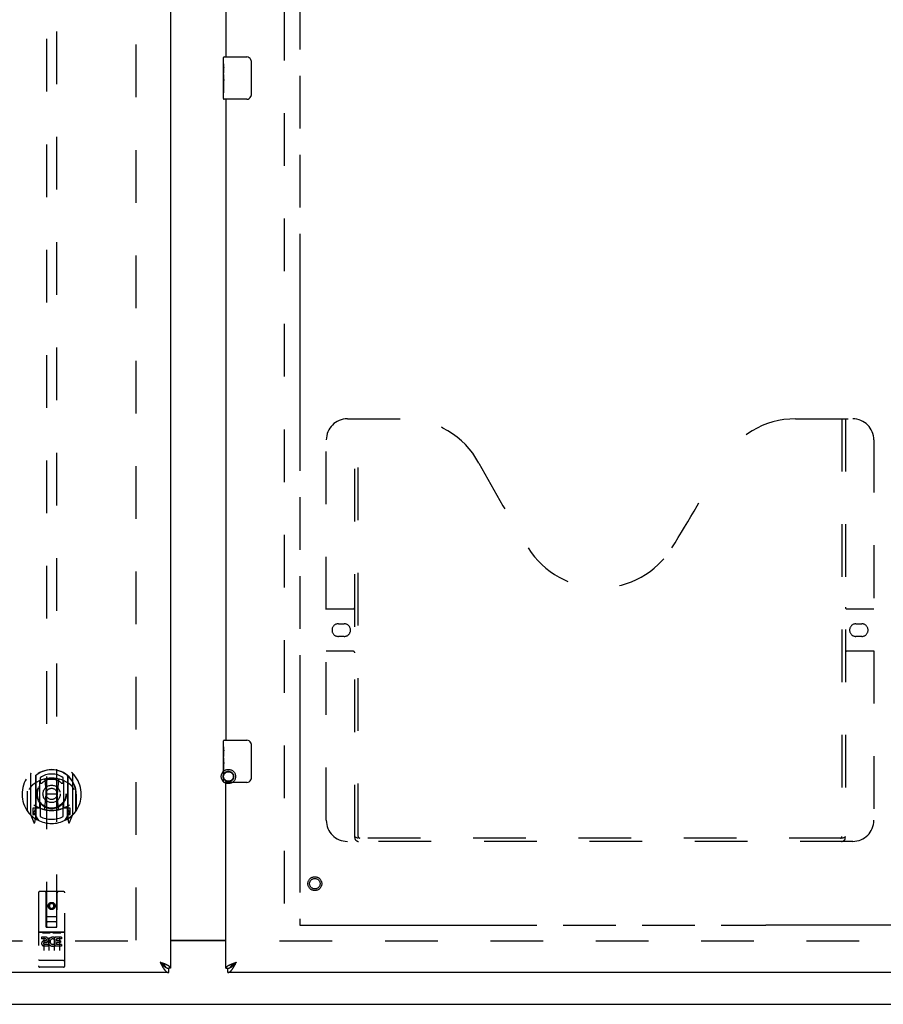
# Model space of a CAD drawing. Header units: inches. Extents: x 0 to 227, y 0 to 147.
# Tile 9 of 34: x 66 to 86, y 50 to 74. Entities that reach past the tile are written whole.
import ezdxf

# ---------------------------------------------------------------- set-up
doc = ezdxf.new("R2010")
doc.units = ezdxf.units.IN
doc.header["$LTSCALE"] = 12.466667
doc.header["$MEASUREMENT"] = 0
doc.linetypes.add('HIDDEN', pattern=[0.2, 0.1, -0.1])
doc.linetypes.add('PHANTOM', pattern=[0.8, 0.45, -0.05, 0.1, -0.05, 0.1, -0.05])
doc.layers.get('0').update_dxf_attribs({"linetype": 'CONTINUOUS'})
for name, color, linetype in [('02___PRT_ALL_AXES', 7, 'CONTINUOUS'), ('AVAILABLE_DOOR_SPACE', 7, 'CONTINUOUS'), ('DEFAULT_2', 8, 'HIDDEN'), ('DIMENSIONS', 7, 'CONTINUOUS')]:
    doc.layers.add(name, color=color, linetype=linetype)
doc.styles.get("Standard").update_dxf_attribs({"font": 'arial.ttf'})
doc.dimstyles.new('DIMSTYLE_1', dxfattribs={"dimtxt": 1, "dimasz": 1.333333, "dimexe": 0.09, "dimexo": 0.07, "dimgap": 0.0375, "dimtad": 0, "dimtih": 1, "dimtoh": 1, "dimzin": 4, "dimdsep": 46, "dimtxsty": 'Standard', "dimblk": '_FILLED', "dimblk1": '_FILLED', "dimblk2": '_FILLED', "dimcen": 0.09, "dimazin": 1, "dimtfac": 1, "dimtdec": 3, "dimtofl": 0, "dimtmove": 0, "dimatfit": 3, "dimldrblk": '_FILLED', "dimfxl": 0, "dimtolj": 1, "dimtzin": 4, "dimarcsym": 0})

# ---------------------------------------------------------------- blocks, each defined once
blk = doc.blocks.new('_FILLED')
at = {"color": 0, "linetype": 'ByBlock'}
blk.add_solid([(0, 0), (-1, 0.2), (-1, -0.2)], dxfattribs=at)
blk = doc.blocks.new('*D17')
at = {"layer": 'DIMENSIONS', "color": 2, "linetype": 'Continuous'}
for p, q in [((65.708, 85.711), (63.189, 85.711)), ((69.333, 85.711), (72, 85.711))]:
    blk.add_line(p, q, dxfattribs=at)
at = {"layer": 'DIMENSIONS', "color": 2, "linetype": 'Continuous', "xscale": 1.3333333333, "yscale": 1.3333333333, "zscale": 1.3333333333}
blk.add_blockref('_FILLED', (65.708, 85.711), dxfattribs=at)
at = {"layer": 'DIMENSIONS', "color": 2, "linetype": 'Continuous', "xscale": 1.3333333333, "yscale": 1.3333333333, "zscale": 1.3333333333, "rotation": 180}
blk.add_blockref('_FILLED', (69.333, 85.711), dxfattribs=at)
at = {"layer": 'DIMENSIONS', "color": 2, "linetype": 'Continuous', "insert": (62.689, 86.211), "char_height": 1, "width": 2.71747, "attachment_point": 3, "line_spacing_factor": 0.9}
blk.add_mtext('3.63', dxfattribs=at)

msp = doc.modelspace()

# ---------------------------------------------------------------- linework, layer by layer
at = {"color": 3, "linetype": 'Continuous'}
for p, q in [((69.333, 109.45), (69.333, 51.158)), ((70.646, 87.887), (70.646, 72.72)), ((70.646, 71.72), (70.646, 56.554)), ((70.646, 51.158), (70.646, 55.554)), ((69.333, 51.819), (70.646, 51.819)), ((69.123, 51.287), (69.087, 51.3)), ((69.087, 51.3), (69.094, 51.288)), ((69.094, 51.288), (69.107, 51.263)), ((69.107, 51.263), (69.113, 51.25)), ((69.141, 51.28), (69.123, 51.287)), ((69.153, 51.276), (69.141, 51.28)), ((69.164, 51.271), (69.153, 51.276)), ((69.176, 51.267), (69.164, 51.271)), ((70.787, 51.26), (70.798, 51.264)), ((70.798, 51.264), (70.809, 51.269)), ((70.809, 51.269), (70.821, 51.273)), ((70.821, 51.273), (70.833, 51.278)), ((70.833, 51.278), (70.844, 51.282)), ((70.844, 51.282), (70.856, 51.287)), ((70.856, 51.287), (70.874, 51.293)), ((70.869, 51.257), (70.876, 51.269)), ((70.874, 51.293), (70.892, 51.3)), ((70.876, 51.269), (70.892, 51.3)), ((69.291, 51.054), (40.813, 51.054)), ((69.113, 51.25), (69.12, 51.238)), ((69.12, 51.238), (69.127, 51.226)), ((99.166, 51.054), (70.688, 51.054)), ((70.863, 51.244), (70.869, 51.257))]:
    msp.add_line(p, q, dxfattribs=at)
at = {"color": 7, "linetype": 'Continuous'}
for p, q in [((70.586, 72.56), (70.586, 72.705)), ((70.601, 72.72), (71.141, 72.72)), ((71.241, 72.62), (71.241, 71.82)), ((70.586, 72.302), (70.586, 72.335)), ((70.586, 72.105), (70.586, 72.136)), ((70.586, 71.735), (70.586, 71.874)), ((71.141, 71.72), (70.601, 71.72)), ((70.586, 56.393), (70.586, 56.539)), ((70.601, 56.554), (71.141, 56.554)), ((71.241, 56.454), (71.241, 55.654)), ((70.586, 56.135), (70.586, 56.169)), ((70.586, 55.938), (70.586, 55.969)), ((70.586, 55.569), (70.586, 55.708)), ((71.141, 55.554), (70.601, 55.554)), ((70.646, 51.804), (69.333, 51.804)), ((69.108, 51.287), (69.087, 51.3)), ((69.087, 51.3), (69.103, 51.282)), ((69.103, 51.282), (69.113, 51.271)), ((69.116, 51.282), (69.108, 51.287)), ((69.113, 51.271), (69.12, 51.264)), ((69.124, 51.276), (69.116, 51.282)), ((69.12, 51.264), (69.127, 51.257)), ((70.848, 51.271), (70.856, 51.276)), ((70.853, 51.257), (70.859, 51.264)), ((70.856, 51.276), (70.864, 51.282)), ((70.859, 51.264), (70.866, 51.271)), ((70.864, 51.282), (70.872, 51.287)), ((70.866, 51.271), (70.876, 51.282)), ((70.872, 51.287), (70.884, 51.295)), ((70.876, 51.282), (70.892, 51.3)), ((70.884, 51.295), (70.892, 51.3)), ((69.127, 51.257), (69.133, 51.251)), ((69.227, 51.175), (69.229, 51.173)), ((69.333, 51.158), (69.291, 51.158)), ((69.291, 51.054), (69.291, 51.158)), ((70.646, 51.158), (70.688, 51.158)), ((70.688, 51.054), (70.688, 51.158)), ((70.75, 51.173), (70.753, 51.175)), ((49.519, 50.304), (92.273, 50.304))]:
    msp.add_line(p, q, dxfattribs=at)
for points in [[(71.234, 72.656), (71.236, 72.651), (71.238, 72.645), (71.239, 72.639), (71.24, 72.633), (71.241, 72.626), (71.241, 72.62)], [(71.241, 71.82), (71.241, 71.814), (71.24, 71.808), (71.239, 71.802), (71.238, 71.796), (71.236, 71.79), (71.234, 71.784)], [(71.234, 56.49), (71.236, 56.484), (71.238, 56.478), (71.239, 56.472), (71.24, 56.466), (71.241, 56.46), (71.241, 56.454)], [(71.241, 55.654), (71.241, 55.647), (71.24, 55.641), (71.239, 55.635), (71.238, 55.629), (71.236, 55.623), (71.234, 55.617)], [(69.227, 51.175), (69.227, 51.176), (69.226, 51.179), (69.225, 51.181), (69.223, 51.184), (69.222, 51.187), (69.221, 51.189), (69.219, 51.192), (69.218, 51.194), (69.216, 51.197), (69.214, 51.2), (69.212, 51.202), (69.21, 51.205), (69.208, 51.208), (69.206, 51.21), (69.204, 51.213), (69.201, 51.216), (69.199, 51.218), (69.196, 51.221), (69.193, 51.223), (69.191, 51.226), (69.188, 51.229), (69.185, 51.231), (69.182, 51.234), (69.179, 51.237), (69.175, 51.239), (69.172, 51.242), (69.169, 51.245), (69.165, 51.247), (69.162, 51.25), (69.158, 51.253), (69.155, 51.255), (69.151, 51.258), (69.147, 51.26), (69.143, 51.263), (69.14, 51.266), (69.136, 51.268), (69.132, 51.271), (69.124, 51.276)], [(70.753, 51.175), (70.753, 51.176), (70.754, 51.179), (70.755, 51.181), (70.756, 51.184), (70.757, 51.187), (70.759, 51.189), (70.76, 51.192), (70.762, 51.194), (70.763, 51.197), (70.765, 51.2), (70.767, 51.202), (70.769, 51.205), (70.771, 51.208), (70.773, 51.21), (70.776, 51.213), (70.778, 51.216), (70.781, 51.218), (70.783, 51.221), (70.786, 51.223), (70.789, 51.226), (70.792, 51.229), (70.795, 51.231), (70.798, 51.234), (70.801, 51.237), (70.804, 51.239), (70.807, 51.242), (70.811, 51.245), (70.814, 51.247), (70.818, 51.25), (70.821, 51.253), (70.825, 51.255), (70.829, 51.258), (70.832, 51.26), (70.836, 51.263), (70.84, 51.266), (70.844, 51.268), (70.848, 51.271)], [(69.133, 51.251), (69.136, 51.247), (69.14, 51.244), (69.143, 51.241), (69.146, 51.237), (69.15, 51.234), (69.153, 51.231), (69.156, 51.228), (69.16, 51.225), (69.163, 51.222), (69.166, 51.219), (69.169, 51.216), (69.173, 51.213), (69.176, 51.21), (69.179, 51.207), (69.183, 51.204), (69.186, 51.202), (69.189, 51.199), (69.193, 51.197), (69.196, 51.194), (69.199, 51.192), (69.202, 51.19), (69.206, 51.187), (69.209, 51.185), (69.212, 51.183), (69.216, 51.181), (69.219, 51.179), (69.222, 51.177), (69.225, 51.175), (69.227, 51.175)], [(69.229, 51.173), (69.232, 51.172), (69.235, 51.171), (69.239, 51.169), (69.242, 51.168), (69.245, 51.166), (69.249, 51.165), (69.252, 51.164), (69.255, 51.163), (69.258, 51.162), (69.262, 51.161), (69.265, 51.16), (69.268, 51.16), (69.272, 51.159), (69.275, 51.159), (69.278, 51.158), (69.282, 51.158), (69.285, 51.158), (69.288, 51.158), (69.291, 51.158)], [(70.688, 51.158), (70.691, 51.158), (70.695, 51.158), (70.698, 51.158), (70.701, 51.158), (70.704, 51.159), (70.708, 51.159), (70.711, 51.16), (70.714, 51.16), (70.718, 51.161), (70.721, 51.162), (70.724, 51.163), (70.728, 51.164), (70.731, 51.165), (70.734, 51.166), (70.737, 51.168), (70.741, 51.169), (70.744, 51.171), (70.747, 51.172), (70.75, 51.173)], [(70.753, 51.175), (70.754, 51.175), (70.757, 51.177), (70.761, 51.179), (70.764, 51.181), (70.767, 51.183), (70.77, 51.185), (70.774, 51.187), (70.777, 51.19), (70.78, 51.192), (70.784, 51.194), (70.787, 51.197), (70.79, 51.199), (70.794, 51.202), (70.797, 51.204), (70.8, 51.207), (70.803, 51.21), (70.807, 51.213), (70.81, 51.216), (70.813, 51.219), (70.817, 51.222), (70.82, 51.225), (70.823, 51.228), (70.826, 51.231), (70.83, 51.234), (70.833, 51.237), (70.836, 51.241), (70.84, 51.244), (70.843, 51.247), (70.846, 51.251), (70.853, 51.257)]]:
    msp.add_lwpolyline(points, dxfattribs=at)
at = {"color": 3, "linetype": 'Continuous'}
for points in [[(69.234, 51.242), (69.229, 51.244), (69.224, 51.247), (69.219, 51.249), (69.214, 51.251), (69.208, 51.253), (69.203, 51.255), (69.198, 51.258), (69.192, 51.26), (69.187, 51.262), (69.176, 51.267)], [(70.746, 51.242), (70.751, 51.244), (70.756, 51.247), (70.761, 51.249), (70.766, 51.251), (70.771, 51.253), (70.776, 51.255), (70.782, 51.258), (70.787, 51.26)], [(69.127, 51.226), (69.13, 51.22), (69.133, 51.214), (69.136, 51.209), (69.14, 51.203), (69.143, 51.197), (69.146, 51.191), (69.15, 51.186), (69.153, 51.18), (69.156, 51.175), (69.16, 51.17), (69.163, 51.164), (69.166, 51.159)], [(69.166, 51.159), (69.169, 51.154), (69.173, 51.149), (69.176, 51.144), (69.179, 51.139), (69.183, 51.135), (69.186, 51.13), (69.189, 51.126), (69.193, 51.121), (69.196, 51.117), (69.199, 51.113), (69.202, 51.109), (69.206, 51.105), (69.209, 51.101), (69.212, 51.098), (69.216, 51.094), (69.219, 51.091), (69.222, 51.088), (69.225, 51.084), (69.229, 51.082), (69.232, 51.079), (69.235, 51.076), (69.239, 51.073), (69.242, 51.071), (69.245, 51.069), (69.249, 51.067), (69.252, 51.065), (69.255, 51.063), (69.258, 51.061), (69.262, 51.06), (69.265, 51.059), (69.268, 51.057), (69.272, 51.056), (69.275, 51.055), (69.278, 51.055), (69.282, 51.054), (69.285, 51.054), (69.288, 51.054), (69.291, 51.054)], [(69.333, 51.158), (69.333, 51.16), (69.333, 51.162), (69.333, 51.164), (69.332, 51.166), (69.332, 51.169), (69.331, 51.171), (69.33, 51.173), (69.329, 51.175), (69.327, 51.178), (69.326, 51.18), (69.325, 51.182), (69.323, 51.184), (69.321, 51.186), (69.319, 51.189), (69.317, 51.191), (69.315, 51.193), (69.312, 51.195), (69.31, 51.198), (69.307, 51.2), (69.304, 51.202), (69.301, 51.204), (69.298, 51.207), (69.295, 51.209), (69.292, 51.211), (69.288, 51.213), (69.285, 51.215), (69.281, 51.218), (69.278, 51.22), (69.274, 51.222), (69.27, 51.224), (69.265, 51.227), (69.261, 51.229), (69.257, 51.231), (69.252, 51.233), (69.248, 51.235), (69.243, 51.238), (69.239, 51.24), (69.234, 51.242)], [(70.646, 51.158), (70.646, 51.16), (70.646, 51.162), (70.647, 51.164), (70.647, 51.166), (70.648, 51.169), (70.649, 51.171), (70.65, 51.173), (70.651, 51.175), (70.652, 51.178), (70.653, 51.18), (70.655, 51.182), (70.657, 51.184), (70.658, 51.186), (70.66, 51.189), (70.662, 51.191), (70.665, 51.193), (70.667, 51.195), (70.67, 51.198), (70.672, 51.2), (70.675, 51.202), (70.678, 51.204), (70.681, 51.207), (70.684, 51.209), (70.687, 51.211), (70.691, 51.213), (70.694, 51.215), (70.698, 51.218), (70.702, 51.22), (70.706, 51.222), (70.71, 51.224), (70.714, 51.227), (70.718, 51.229), (70.722, 51.231), (70.727, 51.233), (70.731, 51.235), (70.736, 51.238), (70.741, 51.24), (70.746, 51.242)], [(70.688, 51.054), (70.691, 51.054), (70.695, 51.054), (70.698, 51.054), (70.701, 51.055), (70.704, 51.055), (70.708, 51.056), (70.711, 51.057), (70.714, 51.059), (70.718, 51.06), (70.721, 51.061), (70.724, 51.063), (70.728, 51.065), (70.731, 51.067), (70.734, 51.069), (70.737, 51.071), (70.741, 51.073), (70.744, 51.076), (70.747, 51.079), (70.751, 51.082), (70.754, 51.084), (70.757, 51.088), (70.761, 51.091), (70.764, 51.094), (70.767, 51.098), (70.77, 51.101), (70.774, 51.105), (70.777, 51.109), (70.78, 51.113), (70.784, 51.117), (70.787, 51.121), (70.79, 51.126), (70.794, 51.13), (70.797, 51.135), (70.8, 51.139), (70.803, 51.144), (70.807, 51.149), (70.81, 51.154)], [(70.81, 51.154), (70.813, 51.159), (70.817, 51.164), (70.82, 51.17), (70.823, 51.175), (70.826, 51.18), (70.83, 51.186), (70.833, 51.191), (70.836, 51.197), (70.84, 51.203), (70.843, 51.209), (70.846, 51.214), (70.85, 51.22), (70.853, 51.226), (70.856, 51.232), (70.863, 51.244)]]:
    msp.add_lwpolyline(points, dxfattribs=at)
at = {"color": 7, "linetype": 'Continuous'}
for centre, radius, start, end in [((70.601, 72.705), 0.015, 90, 180), ((71.141, 72.62), 0.1, 21.1999, 90), ((71.141, 71.82), 0.1, 270, 338.7946), ((70.601, 71.735), 0.015, 180, 270), ((70.601, 56.539), 0.015, 90, 180), ((71.141, 56.454), 0.1, 21.1999, 90), ((70.601, 55.569), 0.015, 180, 270), ((71.141, 55.654), 0.1, 270, 338.7946)]:
    msp.add_arc(centre, radius, start, end, dxfattribs=at)
at = {"layer": '02___PRT_ALL_AXES', "color": 7, "linetype": 'Continuous'}
for p, q in [((70.586, 72.56), (70.586, 72.705)), ((70.586, 72.302), (70.586, 72.559)), ((70.592, 72.503), (70.586, 72.503)), ((70.593, 72.335), (70.593, 72.472)), ((70.586, 72.335), (70.593, 72.335)), ((70.586, 71.735), (70.586, 72.299)), ((70.588, 72.273), (70.586, 72.273)), ((70.587, 72.275), (70.589, 72.253)), ((70.586, 72.141), (70.592, 72.141)), ((70.586, 72.105), (70.593, 72.105)), ((70.586, 72.042), (70.593, 72.042)), ((70.593, 71.874), (70.593, 72.105)), ((70.586, 71.874), (70.593, 71.874)), ((70.586, 56.393), (70.586, 56.539)), ((70.586, 56.135), (70.586, 56.392)), ((70.592, 56.336), (70.586, 56.336)), ((70.586, 56.169), (70.593, 56.169)), ((70.593, 56.169), (70.593, 56.305)), ((70.586, 55.569), (70.586, 56.132)), ((70.588, 56.106), (70.586, 56.106)), ((70.586, 55.974), (70.592, 55.974)), ((70.586, 55.938), (70.593, 55.938)), ((70.587, 56.108), (70.589, 56.086)), ((70.593, 55.708), (70.593, 55.938)), ((70.586, 55.875), (70.593, 55.875)), ((70.586, 55.708), (70.593, 55.708))]:
    msp.add_line(p, q, dxfattribs=at)
at = {"layer": '02___PRT_ALL_AXES', "color": 8, "linetype": 'HIDDEN'}
for p, q in [((66.803, 52.014), (66.238, 52.014)), ((66.377, 51.892), (66.284, 51.892)), ((66.284, 51.892), (66.284, 51.85)), ((66.377, 51.85), (66.284, 51.85)), ((66.38, 51.806), (66.334, 51.806)), ((66.377, 51.765), (66.348, 51.765)), ((66.572, 51.727), (66.589, 51.688)), ((66.597, 51.856), (66.584, 51.838)), ((66.593, 51.882), (66.597, 51.88)), ((66.753, 51.892), (66.597, 51.892)), ((66.597, 51.892), (66.597, 51.88)), ((66.597, 51.856), (66.597, 51.679)), ((66.753, 51.85), (66.639, 51.85)), ((66.639, 51.85), (66.639, 51.806)), ((66.731, 51.806), (66.639, 51.806)), ((66.731, 51.764), (66.639, 51.764)), ((66.639, 51.764), (66.639, 51.721)), ((66.731, 51.806), (66.731, 51.764)), ((66.753, 51.892), (66.753, 51.85)), ((66.44, 51.721), (66.348, 51.721)), ((66.44, 51.679), (66.348, 51.679)), ((66.44, 51.721), (66.44, 51.679)), ((66.753, 51.679), (66.597, 51.679)), ((66.753, 51.721), (66.639, 51.721)), ((66.753, 51.721), (66.753, 51.679)), ((66.803, 51.186), (66.238, 51.186))]:
    msp.add_line(p, q, dxfattribs=at)
at = {"layer": '02___PRT_ALL_AXES', "color": 7, "linetype": 'Continuous'}
for points in [[(70.586, 72.56), (70.586, 72.556), (70.586, 72.551), (70.587, 72.546), (70.589, 72.533)], [(70.589, 72.533), (70.59, 72.525), (70.59, 72.517), (70.591, 72.508)], [(70.591, 72.508), (70.592, 72.499), (70.592, 72.49), (70.593, 72.481), (70.593, 72.472)], [(70.586, 72.302), (70.586, 72.294), (70.587, 72.285), (70.587, 72.275)], [(70.589, 72.253), (70.59, 72.241), (70.591, 72.229), (70.592, 72.216), (70.592, 72.204), (70.593, 72.191), (70.593, 72.178), (70.593, 72.165), (70.592, 72.153), (70.592, 72.14), (70.591, 72.128), (70.59, 72.116)], [(70.586, 56.393), (70.586, 56.389), (70.586, 56.385), (70.587, 56.379), (70.589, 56.366)], [(70.589, 56.366), (70.59, 56.358), (70.59, 56.35), (70.591, 56.342)], [(70.591, 56.342), (70.592, 56.333), (70.592, 56.324), (70.593, 56.314), (70.593, 56.305)], [(70.586, 56.135), (70.586, 56.127), (70.587, 56.118), (70.587, 56.108)], [(70.589, 56.086), (70.59, 56.074), (70.591, 56.062), (70.592, 56.05), (70.592, 56.037), (70.593, 56.024), (70.593, 56.012), (70.593, 55.999), (70.592, 55.986), (70.592, 55.973), (70.591, 55.961), (70.59, 55.949)]]:
    msp.add_lwpolyline(points, dxfattribs=at)
at = {"layer": '02___PRT_ALL_AXES', "color": 8, "linetype": 'HIDDEN'}
for centre, radius in [((72.75, 53.158), 0.124), ((66.521, 52.631), 0.085)]:
    msp.add_circle(centre, radius, dxfattribs=at)
for centre, radius, start, end in [((66.348, 51.743), 0.0644, 102.2995, 270.0775), ((66.348, 51.743), 0.0219, 89.9011, 270), ((66.377, 51.829), 0.0635, 270, 90), ((66.377, 51.828), 0.0219, 280.307, 90), ((66.547, 51.786), 0.107, 64.2636, 293.4027), ((66.547, 51.786), 0.0639, 54.8895, 293.4026)]:
    msp.add_arc(centre, radius, start, end, dxfattribs=at)
at = {"layer": '02___PRT_ALL_AXES', "color": 7, "linetype": 'Continuous'}
for centre in [(70.849, 72.136), (70.849, 55.969)]:
    msp.add_ellipse(centre, major_axis=(0.263, 0), ratio=0.432808, start_param=-3.141593, end_param=-2.961605, dxfattribs=at)
at = {"layer": 'AVAILABLE_DOOR_SPACE', "color": 4, "linetype": 'PHANTOM'}
for p, q in [((72.396, 108.429), (72.396, 52.179)), ((72.396, 52.179), (83.427, 52.179)), ((83.427, 52.181), (86.427, 52.181)), ((83.427, 52.179), (83.427, 52.181))]:
    msp.add_line(p, q, dxfattribs=at)
at = {"layer": 'DEFAULT_2', "color": 8, "linetype": 'HIDDEN'}
for p, q in [((68.521, 51.819), (68.521, 108.789)), ((72.021, 108.789), (72.021, 51.819)), ((66.396, 78.133), (66.396, 52.131)), ((66.646, 52.131), (66.646, 78.133)), ((73.52, 64.158), (74.875, 64.158)), ((73.695, 54.248), (73.695, 64.158)), ((73.775, 54.278), (73.775, 64.158)), ((84.125, 64.158), (85.48, 64.158)), ((85.225, 64.158), (85.225, 54.278)), ((85.305, 64.158), (85.305, 54.248)), ((73.02, 54.658), (73.02, 63.658)), ((85.98, 63.658), (85.98, 54.658)), ((73.02, 59.658), (73.655, 59.658)), ((85.345, 59.658), (85.98, 59.658)), ((73.306, 59.308), (73.443, 59.308)), ((85.556, 59.308), (85.693, 59.308)), ((73.443, 59.008), (73.306, 59.008)), ((85.693, 59.008), (85.556, 59.008)), ((73.655, 58.658), (73.02, 58.658)), ((85.98, 58.658), (85.345, 58.658)), ((66.021, 55.759), (66.021, 54.791)), ((66.138, 55.705), (66.138, 54.689)), ((66.146, 55.705), (66.146, 54.702)), ((66.896, 55.705), (66.896, 54.702)), ((66.903, 55.705), (66.903, 54.689)), ((67.021, 54.791), (67.021, 55.759)), ((66.238, 54.957), (66.238, 55.588)), ((66.246, 55.665), (66.246, 55.563)), ((66.358, 55.614), (66.388, 55.275)), ((66.684, 55.614), (66.653, 55.275)), ((66.796, 55.563), (66.796, 55.665)), ((66.803, 55.588), (66.803, 54.957)), ((65.938, 55.275), (65.953, 55.275)), ((65.938, 55.275), (65.938, 54.887)), ((65.946, 55.347), (65.946, 55.349)), ((65.946, 54.889), (65.946, 55.347)), ((66.358, 54.931), (66.388, 55.275)), ((66.653, 55.275), (66.388, 55.275)), ((66.684, 54.931), (66.653, 55.275)), ((67.103, 55.275), (67.088, 55.275)), ((67.096, 55.347), (67.096, 55.349)), ((67.096, 54.889), (67.096, 55.347)), ((67.103, 55.275), (67.103, 54.887)), ((66.246, 55.001), (66.246, 54.749)), ((66.796, 54.749), (66.796, 55.001)), ((66.025, 54.781), (66.096, 54.605)), ((66.138, 54.946), (66.078, 54.946)), ((66.078, 54.946), (66.078, 54.796)), ((66.078, 54.796), (66.138, 54.796)), ((66.116, 54.875), (66.087, 54.829)), ((66.091, 54.821), (66.146, 54.821)), ((66.216, 54.652), (66.146, 54.761)), ((66.148, 54.934), (66.148, 54.727)), ((66.238, 54.947), (66.166, 54.947)), ((66.234, 54.954), (66.168, 54.954)), ((66.876, 54.947), (66.803, 54.947)), ((66.873, 54.954), (66.808, 54.954)), ((66.896, 54.761), (66.826, 54.652)), ((66.893, 54.727), (66.893, 54.934)), ((66.896, 54.821), (66.951, 54.821)), ((66.963, 54.946), (66.903, 54.946)), ((66.903, 54.796), (66.963, 54.796)), ((66.955, 54.829), (66.926, 54.875)), ((66.946, 54.605), (67.017, 54.781)), ((66.963, 54.796), (66.963, 54.946)), ((66.117, 54.71), (66.121, 54.707)), ((66.124, 54.608), (66.138, 54.689)), ((66.903, 54.689), (66.918, 54.608)), ((66.924, 54.71), (66.925, 54.71)), ((66.925, 54.71), (66.925, 54.71)), ((66.925, 54.71), (66.925, 54.71)), ((85.48, 54.158), (73.52, 54.158)), ((85.221, 54.238), (73.779, 54.238)), ((66.208, 52.941), (66.208, 51.216)), ((66.803, 52.971), (66.238, 52.971)), ((66.394, 52.131), (66.391, 52.941)), ((66.647, 52.131), (66.651, 52.941)), ((66.833, 51.216), (66.833, 52.941)), ((66.521, 52.704), (66.458, 52.667)), ((66.458, 52.667), (66.468, 52.662)), ((66.458, 52.667), (66.458, 52.595)), ((66.521, 52.692), (66.468, 52.662)), ((66.468, 52.662), (66.468, 52.601)), ((66.583, 52.667), (66.521, 52.704)), ((66.521, 52.704), (66.521, 52.692)), ((66.573, 52.662), (66.521, 52.692)), ((66.583, 52.667), (66.573, 52.662)), ((66.573, 52.601), (66.573, 52.662)), ((66.583, 52.595), (66.583, 52.667)), ((66.458, 52.595), (66.468, 52.601)), ((66.458, 52.595), (66.521, 52.559)), ((66.468, 52.601), (66.521, 52.571)), ((66.521, 52.571), (66.573, 52.601)), ((66.521, 52.559), (66.583, 52.595)), ((66.521, 52.559), (66.521, 52.571)), ((66.583, 52.595), (66.573, 52.601)), ((66.393, 52.381), (66.649, 52.381)), ((66.606, 52.256), (66.436, 52.256)), ((66.238, 52.014), (66.803, 52.014)), ((66.31, 51.998), (66.482, 51.998)), ((66.394, 52.131), (66.396, 52.131)), ((66.396, 52.131), (66.646, 52.131)), ((66.56, 51.998), (66.732, 51.998)), ((66.646, 52.131), (66.647, 52.131)), ((42.146, 51.804), (68.625, 51.804)), ((66.333, 51.883), (66.333, 51.577)), ((66.458, 51.883), (66.458, 51.577)), ((66.583, 51.883), (66.583, 51.577)), ((66.708, 51.883), (66.708, 51.577)), ((71.917, 51.804), (98.396, 51.804)), ((66.226, 51.345), (66.225, 51.345)), ((66.227, 51.345), (66.226, 51.345)), ((66.228, 51.345), (66.227, 51.345)), ((66.229, 51.344), (66.228, 51.345)), ((66.23, 51.344), (66.229, 51.344)), ((66.229, 51.344), (66.229, 51.344)), ((66.231, 51.344), (66.23, 51.344)), ((66.232, 51.344), (66.231, 51.344)), ((66.233, 51.344), (66.232, 51.344)), ((66.234, 51.344), (66.233, 51.344)), ((66.233, 51.344), (66.233, 51.344)), ((66.235, 51.344), (66.234, 51.344)), ((66.236, 51.344), (66.235, 51.344)), ((66.237, 51.344), (66.236, 51.344)), ((66.238, 51.344), (66.237, 51.344)), ((66.804, 51.344), (66.238, 51.344)), ((66.238, 51.344), (66.238, 51.344)), ((66.804, 51.344), (66.805, 51.344)), ((66.805, 51.344), (66.806, 51.344)), ((66.806, 51.344), (66.806, 51.344)), ((66.806, 51.344), (66.807, 51.344)), ((66.807, 51.344), (66.808, 51.344)), ((66.808, 51.344), (66.809, 51.344)), ((66.809, 51.344), (66.81, 51.344)), ((66.81, 51.344), (66.811, 51.344)), ((66.811, 51.344), (66.812, 51.344)), ((66.811, 51.344), (66.811, 51.344)), ((66.812, 51.344), (66.813, 51.344)), ((66.813, 51.344), (66.814, 51.344)), ((66.814, 51.344), (66.815, 51.345)), ((66.815, 51.345), (66.816, 51.345)), ((66.815, 51.345), (66.815, 51.345)), ((66.816, 51.345), (66.817, 51.345)), ((66.817, 51.345), (66.818, 51.345)), ((66.488, 51.186), (66.303, 51.186)), ((66.738, 51.186), (66.553, 51.186))]:
    msp.add_line(p, q, dxfattribs=at)
for points in [[(66.067, 55.49), (66.065, 55.489), (66.064, 55.487), (66.062, 55.486), (66.06, 55.485), (66.059, 55.483), (66.057, 55.481), (66.055, 55.48), (66.054, 55.478), (66.052, 55.476), (66.05, 55.474), (66.048, 55.472), (66.047, 55.47), (66.045, 55.468), (66.043, 55.466), (66.041, 55.464), (66.039, 55.461), (66.037, 55.459), (66.035, 55.456), (66.032, 55.454), (66.03, 55.451), (66.028, 55.448), (66.026, 55.445), (66.024, 55.442), (66.021, 55.439), (66.019, 55.436), (66.016, 55.432), (66.014, 55.429), (66.011, 55.425), (66.009, 55.421), (66.006, 55.417), (66.003, 55.413), (66, 55.408), (65.998, 55.404), (65.995, 55.399), (65.992, 55.394), (65.988, 55.388)], [(66.333, 55.632), (66.338, 55.633), (66.344, 55.635), (66.349, 55.636), (66.355, 55.637), (66.36, 55.639), (66.366, 55.64), (66.371, 55.641), (66.376, 55.642), (66.382, 55.644), (66.387, 55.645), (66.393, 55.646), (66.398, 55.647), (66.404, 55.648), (66.409, 55.649), (66.415, 55.649), (66.421, 55.65), (66.426, 55.651), (66.432, 55.652), (66.437, 55.652), (66.443, 55.653), (66.448, 55.654), (66.454, 55.654), (66.459, 55.655), (66.465, 55.655), (66.471, 55.656), (66.476, 55.656), (66.482, 55.656), (66.487, 55.657), (66.493, 55.657), (66.499, 55.657), (66.504, 55.657), (66.51, 55.657), (66.515, 55.658), (66.521, 55.658), (66.527, 55.658), (66.532, 55.657), (66.538, 55.657), (66.543, 55.657), (66.549, 55.657), (66.555, 55.657), (66.56, 55.656), (66.566, 55.656), (66.571, 55.656), (66.577, 55.655), (66.582, 55.655), (66.588, 55.654), (66.594, 55.654), (66.599, 55.653), (66.605, 55.652), (66.61, 55.652), (66.616, 55.651), (66.621, 55.65), (66.627, 55.649), (66.632, 55.649), (66.638, 55.648), (66.643, 55.647), (66.649, 55.646), (66.654, 55.645), (66.66, 55.644), (66.665, 55.642), (66.671, 55.641), (66.676, 55.64), (66.682, 55.639), (66.687, 55.637), (66.693, 55.636), (66.698, 55.635), (66.704, 55.633), (66.709, 55.632)], [(67.053, 55.388), (67.05, 55.394), (67.047, 55.399), (67.044, 55.404), (67.041, 55.408), (67.039, 55.413), (67.036, 55.417), (67.033, 55.421), (67.031, 55.425), (67.028, 55.429), (67.026, 55.432), (67.023, 55.436), (67.021, 55.439), (67.018, 55.442), (67.016, 55.445), (67.014, 55.448), (67.012, 55.451), (67.009, 55.454), (67.007, 55.456), (67.005, 55.459), (67.003, 55.461), (67.001, 55.464), (66.999, 55.466), (66.997, 55.468), (66.995, 55.47), (66.994, 55.472), (66.992, 55.474), (66.99, 55.476), (66.988, 55.478), (66.986, 55.48), (66.985, 55.481), (66.983, 55.483), (66.981, 55.485), (66.98, 55.486), (66.978, 55.487), (66.977, 55.489), (66.975, 55.49)], [(73.685, 54.278), (73.701, 54.267), (73.717, 54.257), (73.733, 54.249), (73.748, 54.243), (73.764, 54.239), (73.779, 54.238)], [(85.221, 54.238), (85.236, 54.239), (85.251, 54.243), (85.267, 54.249), (85.283, 54.257), (85.299, 54.267), (85.315, 54.278)], [(66.303, 51.997), (66.304, 51.997), (66.304, 51.997), (66.304, 51.997), (66.304, 51.997), (66.304, 51.997), (66.304, 51.997), (66.304, 51.997), (66.304, 51.997), (66.304, 51.997), (66.304, 51.997), (66.305, 51.997), (66.305, 51.997), (66.305, 51.997), (66.305, 51.997), (66.305, 51.997), (66.305, 51.997), (66.305, 51.997), (66.305, 51.998), (66.305, 51.998), (66.306, 51.998), (66.306, 51.998), (66.306, 51.998), (66.306, 51.998), (66.306, 51.998), (66.306, 51.998), (66.306, 51.998), (66.307, 51.998), (66.307, 51.998), (66.307, 51.998), (66.307, 51.998), (66.307, 51.998), (66.307, 51.998), (66.308, 51.998), (66.308, 51.998), (66.308, 51.998), (66.308, 51.998), (66.308, 51.998), (66.308, 51.998), (66.309, 51.998), (66.309, 51.998), (66.309, 51.998), (66.309, 51.998), (66.309, 51.998), (66.31, 51.998), (66.31, 51.998)], [(66.482, 51.998), (66.482, 51.998), (66.482, 51.998), (66.482, 51.998), (66.483, 51.998), (66.483, 51.998), (66.483, 51.998), (66.483, 51.998), (66.483, 51.998), (66.484, 51.998), (66.484, 51.998), (66.484, 51.998), (66.484, 51.998), (66.484, 51.998), (66.485, 51.998), (66.485, 51.998), (66.485, 51.998), (66.485, 51.998), (66.485, 51.998), (66.485, 51.998), (66.485, 51.998), (66.486, 51.998), (66.486, 51.998), (66.486, 51.998), (66.486, 51.998), (66.486, 51.998), (66.486, 51.998), (66.486, 51.998), (66.487, 51.998), (66.487, 51.997), (66.487, 51.997), (66.487, 51.997), (66.487, 51.997), (66.487, 51.997), (66.487, 51.997), (66.487, 51.997), (66.487, 51.997), (66.488, 51.997), (66.488, 51.997), (66.488, 51.997), (66.488, 51.997), (66.488, 51.997), (66.488, 51.997), (66.488, 51.997), (66.488, 51.997), (66.488, 51.997), (66.488, 51.997)], [(66.553, 51.997), (66.554, 51.997), (66.554, 51.997), (66.554, 51.997), (66.554, 51.997), (66.554, 51.997), (66.554, 51.997), (66.554, 51.997), (66.554, 51.997), (66.554, 51.997), (66.554, 51.997), (66.555, 51.997), (66.555, 51.997), (66.555, 51.997), (66.555, 51.997), (66.555, 51.997), (66.555, 51.997), (66.555, 51.997), (66.555, 51.998), (66.555, 51.998), (66.556, 51.998), (66.556, 51.998), (66.556, 51.998), (66.556, 51.998), (66.556, 51.998), (66.556, 51.998), (66.556, 51.998), (66.557, 51.998), (66.557, 51.998), (66.557, 51.998), (66.557, 51.998), (66.557, 51.998), (66.557, 51.998), (66.558, 51.998), (66.558, 51.998), (66.558, 51.998), (66.558, 51.998), (66.558, 51.998), (66.558, 51.998), (66.559, 51.998), (66.559, 51.998), (66.559, 51.998), (66.559, 51.998), (66.559, 51.998), (66.56, 51.998), (66.56, 51.998)], [(66.732, 51.998), (66.732, 51.998), (66.732, 51.998), (66.732, 51.998), (66.733, 51.998), (66.733, 51.998), (66.733, 51.998), (66.733, 51.998), (66.733, 51.998), (66.734, 51.998), (66.734, 51.998), (66.734, 51.998), (66.734, 51.998), (66.734, 51.998), (66.735, 51.998), (66.735, 51.998), (66.735, 51.998), (66.735, 51.998), (66.735, 51.998), (66.735, 51.998), (66.735, 51.998), (66.736, 51.998), (66.736, 51.998), (66.736, 51.998), (66.736, 51.998), (66.736, 51.998), (66.736, 51.998), (66.736, 51.998), (66.737, 51.998), (66.737, 51.997), (66.737, 51.997), (66.737, 51.997), (66.737, 51.997), (66.737, 51.997), (66.737, 51.997), (66.737, 51.997), (66.738, 51.997), (66.738, 51.997), (66.738, 51.997), (66.738, 51.997), (66.738, 51.997), (66.738, 51.997), (66.738, 51.997), (66.738, 51.997), (66.738, 51.997), (66.738, 51.997), (66.738, 51.997)], [(66.225, 51.345), (66.225, 51.345), (66.224, 51.345), (66.224, 51.345), (66.224, 51.345), (66.223, 51.345), (66.223, 51.345), (66.222, 51.345), (66.222, 51.345), (66.222, 51.345), (66.221, 51.345), (66.221, 51.345), (66.221, 51.345), (66.22, 51.346), (66.22, 51.346), (66.22, 51.346), (66.219, 51.346), (66.219, 51.346), (66.219, 51.346), (66.218, 51.346), (66.218, 51.346), (66.218, 51.346), (66.218, 51.346), (66.217, 51.346), (66.217, 51.346), (66.217, 51.346), (66.216, 51.346), (66.216, 51.347), (66.216, 51.347), (66.216, 51.347), (66.215, 51.347), (66.215, 51.347), (66.215, 51.347), (66.214, 51.347), (66.214, 51.347), (66.214, 51.347), (66.214, 51.347), (66.214, 51.347), (66.213, 51.347), (66.213, 51.348), (66.213, 51.348), (66.213, 51.348), (66.212, 51.348), (66.212, 51.348), (66.212, 51.348), (66.212, 51.348), (66.212, 51.348), (66.211, 51.348), (66.211, 51.348), (66.211, 51.348), (66.211, 51.349), (66.211, 51.349), (66.211, 51.349), (66.21, 51.349), (66.21, 51.349), (66.21, 51.349), (66.21, 51.349), (66.21, 51.349), (66.21, 51.349), (66.21, 51.349), (66.21, 51.35), (66.209, 51.35), (66.209, 51.35), (66.209, 51.35), (66.209, 51.35), (66.209, 51.35), (66.209, 51.35), (66.209, 51.35), (66.209, 51.35), (66.209, 51.35), (66.209, 51.351), (66.209, 51.351), (66.209, 51.351), (66.209, 51.351), (66.209, 51.351), (66.209, 51.351), (66.208, 51.351), (66.208, 51.351), (66.208, 51.351), (66.208, 51.351)], [(66.818, 51.345), (66.818, 51.345), (66.818, 51.345), (66.819, 51.345), (66.819, 51.345), (66.819, 51.345), (66.82, 51.345), (66.82, 51.345), (66.82, 51.345), (66.821, 51.345), (66.821, 51.345), (66.821, 51.346), (66.822, 51.346), (66.822, 51.346), (66.822, 51.346), (66.823, 51.346), (66.823, 51.346), (66.823, 51.346), (66.824, 51.346), (66.824, 51.346), (66.824, 51.346), (66.825, 51.346), (66.825, 51.346), (66.825, 51.346), (66.826, 51.346), (66.826, 51.347), (66.826, 51.347), (66.826, 51.347), (66.827, 51.347), (66.827, 51.347), (66.827, 51.347), (66.827, 51.347), (66.828, 51.347), (66.828, 51.347), (66.828, 51.347), (66.828, 51.347), (66.829, 51.347), (66.829, 51.348), (66.829, 51.348), (66.829, 51.348), (66.83, 51.348), (66.83, 51.348), (66.83, 51.348), (66.83, 51.348), (66.83, 51.348), (66.83, 51.348), (66.831, 51.348), (66.831, 51.348), (66.831, 51.349), (66.831, 51.349), (66.831, 51.349), (66.831, 51.349), (66.832, 51.349), (66.832, 51.349), (66.832, 51.349), (66.832, 51.349), (66.832, 51.349), (66.832, 51.349), (66.832, 51.35), (66.833, 51.35), (66.833, 51.35), (66.833, 51.35), (66.833, 51.35), (66.833, 51.35), (66.833, 51.35), (66.833, 51.35), (66.833, 51.35), (66.833, 51.35), (66.833, 51.351), (66.833, 51.351), (66.833, 51.351), (66.833, 51.351), (66.833, 51.351), (66.833, 51.351), (66.833, 51.351), (66.833, 51.351), (66.833, 51.351), (66.833, 51.351)]]:
    msp.add_lwpolyline(points, dxfattribs=at)
for centre, radius in [((70.705, 55.694), 0.169), ((70.705, 55.694), 0.124), ((70.705, 55.694), 0.114), ((66.521, 55.282), 0.35), ((66.521, 55.282), 0.335), ((66.521, 55.282), 0.205), ((66.521, 55.282), 0.133), ((72.75, 53.158), 0.164), ((72.75, 53.158), 0.124), ((66.521, 52.631), 0.0845)]:
    msp.add_circle(centre, radius, dxfattribs=at)
for centre, radius, start, end in [((73.52, 63.658), 0.5, 90, 180), ((74.875, 62.158), 2, 28.4813, 90), ((84.125, 62.158), 2, 90, 151.5187), ((85.48, 63.658), 0.5, 0, 90), ((111.183, 81.856), 39.307, 208.4813, 211.8705), ((47.817, 81.856), 39.307, 328.1295, 331.5187), ((79.5, 62.158), 2, 211.8705, 328.1295), ((73.655, 59.698), 0.04, 270, 360), ((85.345, 59.698), 0.04, 180, 270), ((73.306, 59.158), 0.15, 90, 270), ((73.443, 59.158), 0.15, 270, 90), ((85.556, 59.158), 0.15, 90, 270), ((85.693, 59.158), 0.15, 270, 90), ((73.655, 58.618), 0.04, 0, 90), ((85.345, 58.618), 0.04, 90, 180), ((66.521, 55.275), 0.7, 305.5126, 234.4874), ((66.521, 55.273), 0.583, 0.2464, 179.7536), ((66.521, 55.272), 0.58, 7.6622, 172.3378), ((66.036, 55.759), 0.015, 135.0748, 180), ((66.153, 55.705), 0.015, 130.3587, 180), ((66.166, 55.705), 0.02, 129.3378, 179.9984), ((66.521, 55.272), 0.48, 55.0461, 124.9539), ((66.876, 55.705), 0.02, 0, 50.6594), ((66.888, 55.705), 0.015, 0, 49.6413), ((67.006, 55.759), 0.015, 0, 44.9252), ((66.521, 54.958), 0.7, 49.529, 130.471), ((66.253, 55.588), 0.015, 112.9863, 180), ((66.276, 55.563), 0.03, 180, 311.1261), ((66.521, 55.282), 0.343, 48.8739, 131.1261), ((66.338, 55.613), 0.02, 5.0796, 105.5752), ((66.704, 55.613), 0.02, 74.4248, 174.9204), ((66.766, 55.563), 0.03, 228.8739, 360), ((66.788, 55.588), 0.015, 0, 67.0137), ((65.966, 55.347), 0.02, 172.3378, 180), ((67.076, 55.347), 0.02, 0, 7.6622), ((66.521, 55.588), 0.7, 233.2319, 306.7681), ((66.276, 55.001), 0.03, 48.8739, 180), ((66.521, 55.282), 0.343, 228.8739, 311.1261), ((66.766, 55.001), 0.03, 0, 131.1261), ((65.966, 54.889), 0.02, 180, 215.2961), ((66.521, 55.282), 0.7, 215.2961, 324.7039), ((66.036, 54.791), 0.015, 180, 224.9252), ((66.091, 54.826), 0.005, 147.3208, 270), ((65.958, 54.976), 0.188, 327.3208, 360), ((66.166, 54.927), 0.02, 90, 180), ((66.168, 54.934), 0.02, 90, 180), ((66.234, 54.934), 0.02, 66.536, 90), ((66.253, 54.957), 0.015, 180, 247.0137), ((66.521, 55.595), 0.7, 246.536, 293.464), ((66.338, 54.933), 0.02, 254.3869, 354.9204), ((66.704, 54.933), 0.02, 185.0796, 285.6131), ((66.788, 54.957), 0.015, 292.9863, 360), ((66.808, 54.934), 0.02, 90, 113.464), ((66.873, 54.934), 0.02, 0, 90), ((66.876, 54.927), 0.02, 0, 90), ((67.084, 54.976), 0.188, 180, 212.6792), ((66.951, 54.826), 0.005, 270, 32.6792), ((67.006, 54.791), 0.015, 315.0748, 360), ((67.076, 54.889), 0.02, 324.7039, 360), ((66.109, 54.611), 0.015, 201.8041, 350), ((66.126, 54.722), 0.02, 234.4874, 360), ((66.128, 54.727), 0.02, 234.7457, 360), ((66.166, 54.702), 0.02, 180, 238.5295), ((66.521, 55.282), 0.6, 242.7204, 297.2796), ((66.876, 54.702), 0.02, 301.4688, 359.9992), ((66.913, 54.727), 0.02, 180, 305.2543), ((66.916, 54.722), 0.02, 180, 305.5126), ((66.932, 54.611), 0.015, 190, 338.1959), ((73.52, 54.658), 0.5, 180, 270), ((85.48, 54.658), 0.5, 270, 360), ((73.785, 54.248), 0.09, 180, 270), ((73.815, 54.278), 0.04, 180, 270), ((85.185, 54.278), 0.04, 270, 360), ((85.215, 54.248), 0.09, 270, 360), ((66.238, 52.941), 0.03, 90, 180), ((66.361, 52.941), 0.03, 0, 90), ((66.681, 52.941), 0.03, 90, 180), ((66.803, 52.941), 0.03, 0, 90), ((66.436, 52.216), 0.04, 90, 180), ((66.606, 52.216), 0.04, 0, 90), ((66.238, 52.044), 0.03, 180, 270), ((66.436, 52.171), 0.04, 180, 270), ((66.606, 52.171), 0.04, 270, 360), ((66.803, 52.044), 0.03, 270, 360), ((66.238, 51.216), 0.03, 180, 270), ((66.803, 51.216), 0.03, 270, 360)]:
    msp.add_arc(centre, radius, start, end, dxfattribs=at)

# ---------------------------------------------------------------- dimensions: what is measured, and where the dimension line sits
at = {"layer": 'DIMENSIONS', "color": 2, "linetype": 'Continuous'}
dim = msp.add_linear_dim(base=(69.33345519, 85.711234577), p1=(65.70845519, 81.1785248), p2=(69.33345519, 51.1775248), dimstyle='DIMSTYLE_1', dxfattribs=at)
dim.commit()
dim.dimension.update_dxf_attribs({"geometry": '*D17', "text_midpoint": (61.329260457, 85.705658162), "dimtype": 160})

doc.saveas('drawing.dxf')
